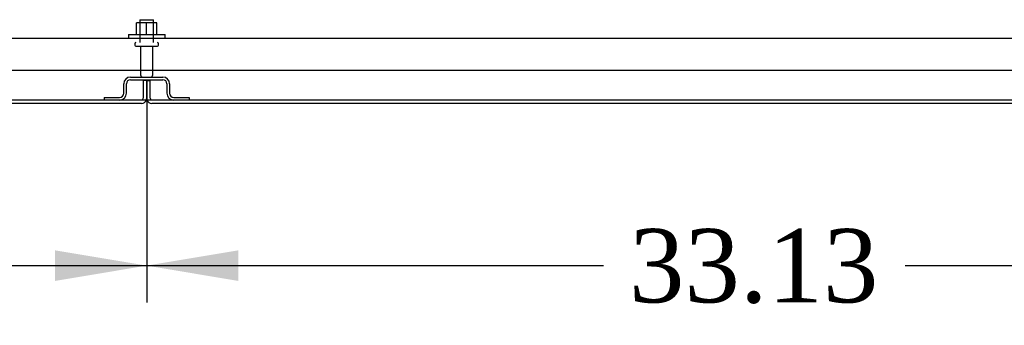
# Model space of a CAD drawing. Header units: inches. Extents: x 2 to 538, y -2 to 358.
# Tile 16 of 43: x 146 to 173, y 35 to 43. Entities that reach past the tile are written whole.
import ezdxf
from ezdxf.enums import TextEntityAlignment as Align
from ezdxf.lldxf.tags import DXFTag

# ---------------------------------------------------------------- set-up
doc = ezdxf.new("R2010")
doc.units = ezdxf.units.IN
doc.header["$MEASUREMENT"] = 0
for name, color, linetype in [('COM43135', 7, 'Continuous'), ('COM55738-23', 7, 'Continuous'), ('COM71189-4', 7, 'Continuous'), ('COM71190-4', 7, 'Continuous'), ('Default', 7, 'Continuous'), ('NTS166105', 7, 'Continuous'), ('STD26089', 7, 'Continuous'), ('WAF25059', 7, 'Continuous')]:
    doc.layers.add(name, color=color, linetype=linetype)
doc.styles.add('SEACAD_Times_New_Roman', font='times.ttf')
tags = doc.linetypes.add('HIDDEN2', pattern=[0.1875, 0.125, -0.0625]).pattern_tags.tags
tags[6:7] = [DXFTag(74, 4), DXFTag(75, 0), DXFTag(340, '0'), DXFTag(46, 0.0), DXFTag(50, 0.0), DXFTag(44, 0.0), DXFTag(45, 0.0)]
tags[4:5] = [DXFTag(74, 4), DXFTag(75, 0), DXFTag(340, '0'), DXFTag(46, 0.0), DXFTag(50, 0.0), DXFTag(44, 0.0), DXFTag(45, 0.0)]
doc.dimstyles.new('HAMMOND_(STH_-_540x360)', dxfattribs={"dimtxt": 2, "dimasz": 2.5, "dimexe": 1, "dimexo": 1, "dimgap": 0.5, "dimtad": 0, "dimtih": 1, "dimtoh": 1, "dimzin": 0, "dimdsep": 46, "dimtxsty": 'SEACAD_Times_New_Roman', "dimblk1": '_SE_FILLED', "dimblk2": '_SE_FILLED', "dimsah": 1, "dimcen": 1, "dimadec": 0, "dimazin": 0, "dimtfac": 0.8, "dimtofl": 0, "dimtmove": 0, "dimatfit": 3, "dimfxl": 0, "dimtolj": 1, "dimtzin": 0, "dimarcsym": 0})

# ---------------------------------------------------------------- blocks, each defined once
blk = doc.blocks.new('SE1')
at = {"layer": 'COM43135', "color": 7, "linetype": 'HIDDEN2'}
for p, q in [((115.676, 42.805), (183.306, 42.805)), ((115.616, 41.93), (183.366, 41.93))]:
    blk.add_line(p, q, dxfattribs=at)
at = {"layer": 'COM55738-23', "color": 7, "linetype": 'HIDDEN2'}
for p, q in [((149.053, 41.743), (149.928, 41.743)), ((149.053, 41.671), (149.928, 41.671)), ((148.866, 41.305), (148.866, 41.555)), ((148.938, 41.305), (148.938, 41.555)), ((150.044, 41.555), (150.044, 41.305)), ((150.116, 41.555), (150.116, 41.305)), ((148.328, 41.19), (148.75, 41.19)), ((148.328, 41.19), (148.328, 41.118)), ((150.231, 41.19), (150.653, 41.19)), ((150.653, 41.19), (150.653, 41.118))]:
    blk.add_line(p, q, dxfattribs=at)
for centre, radius, start, end in [((149.053, 41.555), 0.188, 90, 180), ((149.053, 41.555), 0.116, 90, 180), ((149.928, 41.555), 0.188, 0, 90), ((149.928, 41.555), 0.116, 0, 90), ((148.75, 41.305), 0.188, 270, 0), ((148.75, 41.305), 0.116, 270, 0), ((150.231, 41.305), 0.188, 180, 270), ((150.231, 41.305), 0.116, 180, 270)]:
    blk.add_arc(centre, radius, start, end, dxfattribs=at)
at = {"layer": 'COM71189-4', "color": 7, "linetype": 'HIDDEN2'}
for p, q in [((149.396, 41.648), (149.396, 41.166)), ((149.491, 41.648), (149.396, 41.648)), ((149.491, 41.166), (149.491, 41.648)), ((149.491, 41.648), (149.586, 41.648)), ((149.491, 41.648), (149.491, 41.166)), ((149.586, 41.166), (149.586, 41.648))]:
    blk.add_line(p, q, dxfattribs=at)
at = {"layer": 'COM71189-4', "color": 7, "linetype": 'Continuous'}
for p, q in [((149.348, 41.023), (123.459, 41.023)), ((175.522, 41.023), (149.634, 41.023))]:
    blk.add_line(p, q, dxfattribs=at)
at = {"layer": 'COM71189-4', "color": 7, "linetype": 'HIDDEN2'}
for centre, radius, start, end in [((149.348, 41.166), 0.048, 270, 0), ((149.348, 41.166), 0.143, 340.3871, 0), ((149.634, 41.166), 0.143, 180, 199.6129), ((149.634, 41.166), 0.048, 180, 270)]:
    blk.add_arc(centre, radius, start, end, dxfattribs=at)
at = {"layer": 'COM71189-4', "color": 7, "linetype": 'Continuous'}
for centre, start, end in [((149.348, 41.166), 270, 340.3871), ((149.634, 41.166), 199.6129, 270)]:
    blk.add_arc(centre, 0.143, start, end, dxfattribs=at)
at = {"layer": 'COM71190-4', "color": 7, "linetype": 'Continuous'}
blk.add_line((123.459, 41.118), (175.522, 41.118), dxfattribs=at)
at = {"layer": 'NTS166105', "color": 7, "linetype": 'HIDDEN2'}
for p, q in [((149.489, 43.221), (149.214, 43.221)), ((149.214, 42.901), (149.214, 43.221)), ((149.764, 43.221), (149.489, 43.221)), ((149.489, 42.901), (149.489, 43.221)), ((149.764, 42.901), (149.764, 43.221))]:
    blk.add_line(p, q, dxfattribs=at)
at = {"layer": 'STD26089', "color": 7, "linetype": 'HIDDEN2'}
for p, q in [((149.303, 43.305), (149.678, 43.305)), ((149.303, 43.305), (149.303, 42.68)), ((149.678, 42.68), (149.678, 43.305)), ((149.166, 42.65), (149.166, 42.61)), ((149.196, 42.58), (149.786, 42.58)), ((149.325, 42.58), (149.325, 41.803)), ((149.657, 41.803), (149.657, 42.58)), ((149.816, 42.61), (149.816, 42.65))]:
    blk.add_line(p, q, dxfattribs=at)
for centre, radius, start, end in [((149.196, 42.65), 0.03, 90, 180), ((149.786, 42.65), 0.03, 0, 90), ((149.196, 42.61), 0.03, 180, 270), ((149.786, 42.61), 0.03, 270, 0), ((149.385, 41.803), 0.06, 180, 270), ((149.597, 41.803), 0.06, 270, 0)]:
    blk.add_arc(centre, radius, start, end, dxfattribs=at)
at = {"layer": 'WAF25059', "color": 7, "linetype": 'HIDDEN2'}
for p, q in [((148.991, 42.901), (149.991, 42.901)), ((148.991, 42.901), (148.991, 42.805)), ((149.991, 42.805), (149.991, 42.901))]:
    blk.add_line(p, q, dxfattribs=at)
blk = doc.blocks.new('DMBLK3537')
at = {"layer": 'Default', "linetype": 'Continuous'}
for points in [[(118.865, 36.19), (118.865, 37.024), (116.365, 36.607)], [(146.991, 36.19), (149.491, 36.607), (146.991, 37.024)]]:
    blk.add_hatch(color=7, dxfattribs=at).paths.add_polyline_path(points)
at = {"layer": 'Default', "color": 7, "linetype": 'Continuous'}
for p, q in [((149.491, 41.58), (149.491, 35.607)), ((116.365, 40.671), (116.365, 35.607)), ((116.365, 36.607), (128.816, 36.607)), ((137.04, 36.607), (149.491, 36.607))]:
    blk.add_line(p, q, dxfattribs=at)
at = {"layer": 'Default', "color": 7, "linetype": 'Continuous', "style": 'SEACAD_Times_New_Roman'}
blk.add_text('33.13', height=2, dxfattribs=at).set_placement((129.516, 37.607), align=Align.TOP_LEFT)
blk = doc.blocks.new('_SE_FILLED')
at = {"color": 0}
blk.add_line((0, 0), (-1, 0), dxfattribs=at)
blk.add_solid([(0, 0), (-1, -0.1665), (-1, 0.1665), (0, 0)], dxfattribs=at)
blk = doc.blocks.new('DMBLK3538')
at = {"layer": 'Default', "linetype": 'Continuous'}
for points in [[(151.991, 36.19), (151.991, 37.024), (149.491, 36.607)], [(180.116, 36.19), (182.616, 36.607), (180.116, 37.024)]]:
    blk.add_hatch(color=7, dxfattribs=at).paths.add_polyline_path(points)
at = {"layer": 'Default', "color": 7, "linetype": 'Continuous'}
for p, q in [((149.491, 41.58), (149.491, 35.607)), ((182.616, 40.671), (182.616, 35.607)), ((149.491, 36.607), (161.941, 36.607)), ((170.166, 36.607), (182.616, 36.607))]:
    blk.add_line(p, q, dxfattribs=at)
at = {"layer": 'Default', "color": 7, "linetype": 'Continuous', "style": 'SEACAD_Times_New_Roman'}
blk.add_text('33.13', height=2, dxfattribs=at).set_placement((162.641, 37.607), align=Align.TOP_LEFT)

msp = doc.modelspace()

# ---------------------------------------------------------------- block references
at = {"layer": 'Default'}
msp.add_blockref('SE1', (0, 0), dxfattribs=at)

# ---------------------------------------------------------------- dimensions: what is measured, and where the dimension line sits
at = {"layer": 'Default', "color": 7, "linetype": 'Continuous'}
for base, p1, p2, picture, middle in [((149.491, 36.607), (116.365, 41.671), (149.491, 42.58), 'DMBLK3537', (132.928, 36.607)), ((182.6159, 36.6069), (149.4906, 42.5797), (182.6159, 41.6707), 'DMBLK3538', (166.0533, 36.6069))]:
    dim = msp.add_linear_dim(base=base, p1=p1, p2=p2, text='\\A1;<>', dimstyle='HAMMOND_(STH_-_540x360)', dxfattribs=at)
    dim.commit()
    dim.dimension.update_dxf_attribs({"geometry": picture, "text_midpoint": middle, "dimtype": 160})

doc.saveas('drawing.dxf')
